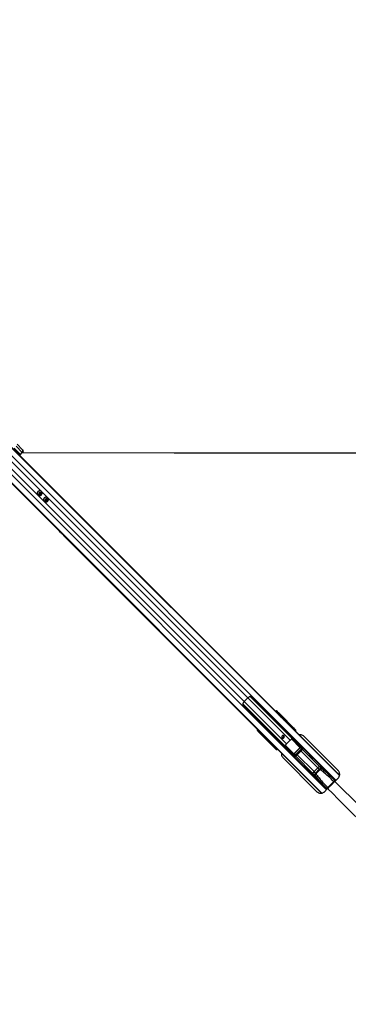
# Model space of a CAD drawing. Header units: millimetres. Extents: x 20 to 22981, y 40 to 19992.
# Tile 95 of 143: x 7015 to 8251, y 12463 to 16167. Entities that reach past the tile are written whole.
import ezdxf

# ---------------------------------------------------------------- set-up
doc = ezdxf.new("R2010")
doc.units = ezdxf.units.MM
doc.header["$LTSCALE"] = 2
doc.layers.add('COMPONENT_GEOMETRY', color=7, linetype='Continuous')
doc.styles.add('SLDTEXTSTYLE0', font='TXT', dxfattribs={"width": 0.75})
doc.dimstyles.new('SLDDIMSTYLE0', dxfattribs={"dimtxt": 100, "dimasz": 6.604, "dimexe": 0, "dimexo": 0.0625, "dimgap": 25, "dimtad": 0, "dimtih": 1, "dimtoh": 1, "dimdec": 0, "dimrnd": 1e-09, "dimzin": 12, "dimdsep": 46, "dimtxsty": 'SLDTEXTSTYLE0', "dimsah": 1, "dimcen": 0.09, "dimadec": 0, "dimazin": 3, "dimtfac": 1, "dimtdec": 0, "dimtofl": 0, "dimtmove": 0, "dimatfit": 3, "dimfxl": 1, "dimfrac": 2, "dimtolj": 1, "dimtzin": 12, "dimarcsym": 0})

# ---------------------------------------------------------------- blocks, each defined once
blk = doc.blocks.new('_D_3')
at = {"layer": 'COMPONENT_GEOMETRY', "color": 7}
for p, q in [((7626.6, 16890), (7596.1, 16890)), ((7596.1, 16890), (7596.1, 16731.2)), ((7993.1, 16890), (8023.6, 16890)), ((8023.6, 16890), (8023.6, 16731.2)), ((6620.5, 11970.8), (6620.5, 16752.3)), ((6620.5, 16745.9), (6938.1, 16745.9)), ((6938.1, 11970.8), (6938.1, 16752.3)), ((6938.1, 16745.9), (7543.6, 16745.9)), ((7596.1, 16731.2), (7626.6, 16731.2)), ((8023.6, 16731.2), (7993.1, 16731.2))]:
    blk.add_line(p, q, dxfattribs=at)
for points in [[(6620.5, 16745.9), (6627.1, 16744.9), (6627.1, 16746.9)], [(6938.1, 16745.9), (6931.5, 16746.9), (6931.5, 16744.9)]]:
    blk.add_solid(points, dxfattribs=at)
at = {"layer": 'COMPONENT_GEOMETRY', "color": 7, "char_height": 100, "attachment_point": 1, "style": 'SLDTEXTSTYLE0'}
for s, insert in [('6.25in', (7626.6, 16860.1)), ('159mm', (7574, 16710.5))]:
    blk.add_mtext(s, dxfattribs=dict(at, insert=insert))

msp = doc.modelspace()

# ---------------------------------------------------------------- linework, layer by layer
at = {"color": 8, "linetype": 'Continuous', "lineweight": 25}
for p, q in [((6940.81, 14569.9), (8204.65, 13306.06)), ((6955.58, 14585.67), (8217.74, 13323.51)), ((6889.26, 14519.35), (8151.15, 13257.46)), ((6905.03, 14534.12), (8168.87, 13270.28)), ((7026.36, 14536.96), (7024.57, 14538.75)), ((6967.37, 14493.63), (7859.47, 13601.53)), ((6981.3, 14507.56), (7873.4, 13615.46)), ((7854.29, 13593.55), (8012.17, 13435.67)), ((7859.47, 13601.53), (8018.69, 13442.31)), ((7873.4, 13615.46), (8032.62, 13456.24)), ((7881.38, 13620.64), (8039.26, 13462.76)), ((7983.67, 13559.14), (7984.79, 13560.15)), ((7987.04, 13558.67), (7985.51, 13557.3)), ((8005.59, 13536.67), (8217.95, 13324.31)), ((7914.78, 13490.14), (7915.79, 13491.26)), ((7917.63, 13489.42), (7916.27, 13487.89)), ((8031.16, 13511.65), (8032.48, 13513.23)), ((8032.74, 13513.09), (8031.37, 13511.44)), ((8038.75, 13504.06), (8039.26, 13504.57)), ((8040.16, 13503.67), (8039.65, 13503.16)), ((8040.71, 13502.11), (8041.22, 13502.62)), ((8041.68, 13502.15), (8041.22, 13502.62)), ((8041.39, 13501.42), (8042.52, 13502.78)), ((8042.79, 13502.63), (8041.6, 13501.21)), ((8042.73, 13502.97), (8042.2, 13503.51)), ((8048.84, 13494.34), (8049.31, 13493.88)), ((8049.12, 13494.62), (8049.59, 13494.16)), ((8049.2, 13493.61), (8049.22, 13493.63)), ((7937.07, 13470.53), (8150.32, 13257.28)), ((8069.19, 13429.11), (8037.12, 13461.18)), ((8037.52, 13461.48), (8069.43, 13429.57)), ((8039.15, 13462.51), (8040.21, 13461.65)), ((7961.7, 13442.45), (7963.28, 13443.77)), ((7963.49, 13443.56), (7961.84, 13442.19)), ((7970.36, 13435.67), (7970.87, 13436.18)), ((7970.99, 13432.92), (7970.91, 13432.99)), ((7971.77, 13435.28), (7971.26, 13434.77)), ((7971.43, 13432.73), (7971.96, 13432.2)), ((7972.15, 13432.41), (7973.51, 13433.54)), ((7973.72, 13433.33), (7972.3, 13432.14)), ((7972.31, 13433.71), (7972.82, 13434.22)), ((7972.78, 13433.25), (7972.31, 13433.71)), ((7978.99, 13425.02), (7978.91, 13425.09)), ((7980.77, 13425.34), (7980.31, 13425.81)), ((7981.05, 13425.62), (7980.59, 13426.09)), ((7981.31, 13425.71), (7981.32, 13425.73)), ((8011.86, 13432.11), (8013.17, 13431.12)), ((8045.36, 13405.5), (8013.48, 13437.38)), ((8013.81, 13437.75), (8045.82, 13405.74)), ((8073.46, 13415.86), (8136.47, 13352.85)), ((8079.06, 13421.46), (8077.18, 13423.34)), ((8078.99, 13421.39), (8143.66, 13356.72)), ((8053.47, 13395.87), (8051.59, 13397.75)), ((8053.54, 13395.94), (8118.21, 13331.27)), ((8059.07, 13401.47), (8122.08, 13338.46)), ((8202.56, 13304.21), (8193.7, 13313.07)), ((8197.94, 13299.33), (8196.5, 13300.78)), ((8161.86, 13281.23), (8170.83, 13272.25)), ((8175.6, 13276.99), (8174.15, 13278.43))]:
    msp.add_line(p, q, dxfattribs=at)
at = {"color": 7, "linetype": 'Continuous', "lineweight": 25}
for p, q in [((6951.21, 14591.61), (7978, 13564.81)), ((6953.62, 14588.64), (7993.24, 13549.02)), ((7024.57, 14538.75), (7001.31, 14562.01)), ((7005.03, 14569.6), (7024.57, 14550.06)), ((6883.32, 14523.73), (7162.14, 14244.91)), ((6886.29, 14521.31), (7930.77, 13476.83)), ((6994.24, 14554.94), (7017.5, 14531.68)), ((7017.5, 14531.68), (7024.57, 14538.75)), ((7024.57, 14550.06), (7026.36, 14548.28)), ((7026.32, 14536.92), (7026.36, 14536.96)), ((7082.81, 14378.68), (7083, 14378.5)), ((7087.64, 14384.84), (7090.09, 14387.29)), ((7088.41, 14381.62), (7087.64, 14384.84)), ((7089.27, 14381.99), (7088.27, 14382.23)), ((7091.63, 14380.85), (7088.41, 14381.62)), ((7090.88, 14381.6), (7089.27, 14381.99)), ((7090.09, 14387.29), (7093.31, 14386.52)), ((7092.1, 14382.83), (7090.88, 14381.6)), ((7090.88, 14381.6), (7091.63, 14380.85)), ((7094.08, 14383.3), (7091.63, 14380.85)), ((7093.33, 14384.05), (7092.1, 14382.83)), ((7092.7, 14386.66), (7092.94, 14385.66)), ((7092.94, 14385.66), (7093.33, 14384.05)), ((7093.31, 14386.52), (7094.08, 14383.3)), ((7093.33, 14384.05), (7094.08, 14383.3)), ((7096.43, 14391.93), (7096.25, 14392.12)), ((7106.74, 14354.76), (7106.92, 14354.57)), ((7111.57, 14360.91), (7114.02, 14363.36)), ((7112.34, 14357.7), (7111.57, 14360.91)), ((7113.19, 14358.06), (7112.19, 14358.3)), ((7115.55, 14356.93), (7112.34, 14357.7)), ((7114.8, 14357.68), (7113.19, 14358.06)), ((7114.02, 14363.36), (7117.23, 14362.59)), ((7116.03, 14358.9), (7114.8, 14357.68)), ((7114.8, 14357.68), (7115.55, 14356.93)), ((7118, 14359.38), (7115.55, 14356.93)), ((7117.25, 14360.13), (7116.03, 14358.9)), ((7116.63, 14362.74), (7116.87, 14361.74)), ((7116.87, 14361.74), (7117.25, 14360.13)), ((7117.23, 14362.59), (7118, 14359.38)), ((7117.25, 14360.13), (7118, 14359.38)), ((7120.36, 14368.01), (7120.17, 14368.19)), ((7162.14, 14244.91), (7167.8, 14239.24)), ((7167.8, 14239.24), (7174.5, 14232.55)), ((7174.5, 14232.55), (7183.64, 14223.41)), ((7183.64, 14223.41), (7915.04, 13492)), ((7873.4, 13615.46), (7859.47, 13601.53)), ((8203.37, 13304.79), (7890.22, 13617.95)), ((7856.98, 13584.71), (8170.14, 13271.56)), ((7978, 13564.81), (7982.31, 13560.5)), ((7980.93, 13566.52), (7983.61, 13563.86)), ((7983.4, 13564.66), (7980.93, 13566.52)), ((7982.31, 13560.5), (7989.82, 13552.99)), ((7984.79, 13560.15), (7983.55, 13561.09)), ((7983.61, 13563.86), (7984.85, 13562.92)), ((8032.48, 13513.23), (7987.04, 13558.67)), ((7988.68, 13559.36), (8051.05, 13496.99)), ((7989.14, 13559.33), (8052.8, 13495.67)), ((7989.82, 13552.99), (7994.99, 13547.82)), ((7993.24, 13549.02), (8004.83, 13536.58)), ((7993.24, 13549.02), (7997.55, 13544.71)), ((7994.99, 13547.82), (8001.02, 13541.8)), ((7997.55, 13544.71), (8004.42, 13537.33)), ((7997.55, 13544.71), (8003.44, 13538.82)), ((8001.02, 13541.8), (8003.17, 13539.64)), ((8003.17, 13539.64), (8218.07, 13324.75)), ((8004.42, 13537.33), (8003.44, 13538.82)), ((8003.44, 13538.82), (8005.59, 13536.67)), ((8006.85, 13534.77), (8005.59, 13536.67)), ((7911.07, 13491.32), (7908.41, 13494)), ((7910.27, 13491.53), (7908.41, 13494)), ((7912.01, 13490.08), (7911.07, 13491.32)), ((7913.85, 13491.38), (7914.78, 13490.14)), ((7915.04, 13492), (7919.34, 13487.71)), ((7977.94, 13423.88), (7915.57, 13486.25)), ((7915.6, 13485.79), (7979.26, 13422.13)), ((7916.27, 13487.89), (7961.7, 13442.45)), ((7919.34, 13487.71), (7931.94, 13475.1)), ((8039.49, 13505.05), (8032.78, 13513.14)), ((8034.17, 13513.17), (8040.86, 13505.09)), ((8041.94, 13504.02), (8037.15, 13510.03)), ((8037.24, 13509.92), (8037.15, 13510.03)), ((8042, 13503.94), (8037.24, 13509.92)), ((8040.16, 13503.67), (8039.26, 13504.57)), ((8041.22, 13502.62), (8040.16, 13503.67)), ((8040.86, 13505.09), (8041.94, 13504.02)), ((8041.17, 13501.64), (8041.68, 13502.15)), ((8042, 13503.94), (8041.94, 13504.02)), ((8047.48, 13496.97), (8042.79, 13502.63)), ((8044.27, 13502.53), (8048.85, 13497.02)), ((8049.84, 13496.02), (8046.63, 13500.06)), ((8049.91, 13495.95), (8046.7, 13499.98)), ((8046.97, 13496.21), (8047.25, 13496.49)), ((8046.97, 13496.21), (8047.87, 13495.32)), ((8047.25, 13496.49), (8048.15, 13495.6)), ((8048.15, 13495.6), (8047.87, 13495.32)), ((8047.87, 13495.32), (8048.84, 13494.34)), ((8049.12, 13494.62), (8048.15, 13495.6)), ((8048.84, 13494.34), (8049.12, 13494.62)), ((8048.85, 13497.02), (8049.84, 13496.02)), ((8049.31, 13493.88), (8049.59, 13494.16)), ((8049.84, 13496.02), (8049.91, 13495.95)), ((8051.05, 13496.99), (8052.8, 13495.67)), ((7935.63, 13472.31), (7930.77, 13476.83)), ((7930.77, 13476.83), (7937.07, 13470.53)), ((7931.94, 13475.1), (7934.1, 13472.95)), ((7934.1, 13472.95), (8149.86, 13257.19)), ((7937.07, 13470.53), (7937.45, 13470.28)), ((8032.62, 13456.24), (8018.69, 13442.31)), ((8074.25, 13425.55), (8039.76, 13460.04)), ((8040.24, 13460.97), (8074.73, 13426.48)), ((8076.93, 13426.49), (8042.23, 13461.11)), ((8044.82, 13461.35), (8078.79, 13427.46)), ((8046.78, 13461.24), (8046.51, 13460.97)), ((8060.19, 13447.31), (8074.29, 13433.25)), ((8212.78, 13342.48), (8084.54, 13470.72)), ((7969.84, 13434.07), (7961.77, 13440.77)), ((7961.79, 13442.15), (7969.88, 13435.44)), ((7964.9, 13437.78), (7970.91, 13432.99)), ((7964.9, 13437.78), (7965.03, 13437.69)), ((7965.02, 13437.68), (7970.99, 13432.93)), ((7970.91, 13432.99), (7969.84, 13434.07)), ((7970.36, 13435.67), (7971.26, 13434.77)), ((7971.26, 13434.77), (7972.31, 13433.71)), ((7972.3, 13432.14), (7977.96, 13427.45)), ((7977.91, 13426.08), (7972.4, 13430.66)), ((7972.78, 13433.25), (7973.29, 13433.76)), ((7974.87, 13428.3), (7978.91, 13425.09)), ((7974.95, 13428.23), (7978.98, 13425.02)), ((7978.91, 13425.09), (7977.91, 13426.08)), ((7979.26, 13422.13), (7977.94, 13423.88)), ((7978.44, 13427.68), (7978.72, 13427.96)), ((7979.33, 13426.78), (7978.44, 13427.68)), ((7979.61, 13427.06), (7978.72, 13427.96)), ((7979.61, 13427.06), (7979.33, 13426.78)), ((7979.33, 13426.78), (7980.31, 13425.81)), ((7980.59, 13426.09), (7979.61, 13427.06)), ((7980.31, 13425.81), (7980.59, 13426.09)), ((7980.77, 13425.34), (7981.05, 13425.62)), ((7981.05, 13425.62), (7981.23, 13425.82)), ((8013.09, 13432.47), (8013.28, 13434.72)), ((8047.47, 13396.15), (8013.58, 13430.11)), ((8013.96, 13428.42), (8013.69, 13428.15)), ((8013.82, 13432.7), (8048.44, 13398)), ((8048.45, 13400.2), (8013.96, 13434.69)), ((8014.89, 13435.17), (8049.38, 13400.68)), ((8027.62, 13414.74), (8041.68, 13400.64)), ((8046.6, 13405.65), (8069.28, 13428.33)), ((8069.49, 13428.12), (8046.81, 13405.44)), ((8051.12, 13400.27), (8074.66, 13423.81)), ((8075.08, 13423.39), (8051.54, 13399.85)), ((8051.59, 13397.75), (8077.18, 13423.34)), ((8053.47, 13395.87), (8079.06, 13421.46)), ((8069.28, 13428.33), (8069.49, 13428.12)), ((8069.43, 13429.57), (8074.25, 13425.55)), ((8074.66, 13423.81), (8069.49, 13428.12)), ((8078.79, 13427.46), (8074.29, 13433.25)), ((8074.66, 13423.81), (8075.08, 13423.39)), ((8079.2, 13427), (8074.74, 13432.73)), ((8106.5, 13400.95), (8074.8, 13432.66)), ((8004.91, 13391.09), (8133.15, 13262.85)), ((8041.68, 13400.64), (8047.47, 13396.15)), ((8042.2, 13400.19), (8047.93, 13395.73)), ((8042.27, 13400.13), (8073.98, 13368.42)), ((8049.38, 13400.68), (8045.36, 13405.5)), ((8046.6, 13405.65), (8046.81, 13405.44)), ((8046.81, 13405.44), (8051.12, 13400.27)), ((8051.12, 13400.27), (8051.54, 13399.85)), ((8159.7, 13347.76), (8120.95, 13386.5)), ((8088.43, 13353.97), (8127.17, 13315.23)), ((8122.08, 13338.46), (8136.47, 13352.85)), ((8127.55, 13332.99), (8122.08, 13338.46)), ((8127.55, 13332.99), (8141.94, 13347.38)), ((8144.19, 13345.12), (8129.81, 13330.74)), ((8141.94, 13347.38), (8136.47, 13352.85)), ((8141.94, 13347.38), (8144.19, 13345.12)), ((8150.87, 13349.51), (8143.66, 13356.72)), ((8145.77, 13356.09), (8158.54, 13343.32)), ((8199.39, 13306.37), (8155.47, 13350.29)), ((8125.42, 13324.06), (8118.21, 13331.27)), ((8118.84, 13329.16), (8131.61, 13316.39)), ((8168.56, 13275.54), (8124.64, 13319.46)), ((8127.55, 13332.99), (8129.81, 13330.74)), ((8174.15, 13278.43), (8196.5, 13300.78)), ((8193.7, 13313.07), (8193.18, 13312.58)), ((8195.83, 13301.45), (8196.5, 13300.78)), ((8196.5, 13300.78), (8196.5, 13300.78)), ((8200.06, 13305.7), (8199.39, 13306.37)), ((8202.19, 13303.57), (8200.06, 13305.7)), ((8200.34, 13301.75), (8212.78, 13314.2)), ((8161.44, 13262.85), (8173.18, 13274.59)), ((8162.35, 13281.75), (8161.86, 13281.23)), ((8169.23, 13274.87), (8168.56, 13275.54)), ((8171.36, 13272.74), (8169.23, 13274.87)), ((8173.48, 13279.1), (8174.15, 13278.43)), ((8174.15, 13278.43), (8174.15, 13278.43))]:
    msp.add_line(p, q, dxfattribs=at)
at = {"color": 7, "linetype": 'Continuous', "lineweight": 25, "flags": 128}
for points in [[(9506.66, 14536.84), (8866.06, 14536.84), (8225.47, 14536.86), (7596.1, 14536.89), (7022.75, 14536.92)], [(7083.4, 14391.53), (7081.82, 14389.48), (7080.83, 14387.12), (7080.5, 14384.61), (7080.85, 14382.15), (7081.85, 14379.92), (7083.44, 14378.08), (7085.5, 14376.77), (7087.87, 14376.09), (7090.37, 14376.08), (7092.83, 14376.75), (7095.06, 14378.05), (7096.89, 14379.87), (7098.18, 14382.1), (7098.85, 14384.56), (7098.84, 14387.06), (7098.16, 14389.43), (7096.85, 14391.49), (7095.01, 14393.08), (7092.78, 14394.08), (7090.32, 14394.43), (7087.81, 14394.1), (7085.45, 14393.11), (7083.4, 14391.53)], [(7087.7, 14387.23), (7086.66, 14385.7), (7086.25, 14383.93), (7086.55, 14382.17), (7087.5, 14380.71), (7088.97, 14379.76), (7090.72, 14379.46), (7092.49, 14379.87), (7094.02, 14380.91), (7095.06, 14382.44), (7095.47, 14384.21), (7095.17, 14385.96), (7094.22, 14387.43), (7092.76, 14388.38), (7091, 14388.68), (7089.23, 14388.27), (7087.7, 14387.23)], [(7107.33, 14367.6), (7105.75, 14365.56), (7104.76, 14363.19), (7104.42, 14360.69), (7104.77, 14358.23), (7105.78, 14356), (7107.37, 14354.16), (7109.43, 14352.85), (7111.79, 14352.16), (7114.3, 14352.15), (7116.76, 14352.82), (7118.98, 14354.12), (7120.81, 14355.95), (7122.11, 14358.17), (7122.78, 14360.63), (7122.77, 14363.14), (7122.08, 14365.5), (7120.77, 14367.56), (7118.93, 14369.15), (7116.7, 14370.16), (7114.24, 14370.51), (7111.74, 14370.17), (7109.37, 14369.18), (7107.33, 14367.6)], [(7111.63, 14363.3), (7110.58, 14361.78), (7110.18, 14360), (7110.47, 14358.25), (7111.43, 14356.79), (7112.89, 14355.83), (7114.64, 14355.54), (7116.42, 14355.94), (7117.94, 14356.99), (7118.99, 14358.51), (7119.39, 14360.29), (7119.1, 14362.04), (7118.14, 14363.5), (7116.68, 14364.46), (7114.93, 14364.75), (7113.15, 14364.35), (7111.63, 14363.3)], [(8009.25, 13472.75), (8007.71, 13473.75), (8005.87, 13474.06), (8004, 13473.63), (8002.4, 13472.53), (8001.3, 13470.93), (8000.87, 13469.06), (8001.18, 13467.22), (8002.18, 13465.68), (8003.72, 13464.67), (8005.57, 13464.36), (8007.44, 13464.79), (8009.04, 13465.89), (8010.14, 13467.49), (8010.57, 13469.36), (8010.26, 13471.21), (8009.25, 13472.75)], [(8120.95, 13386.5), (8120.95, 13386.5), (8119.24, 13388.16), (8116.64, 13390.62), (8113.59, 13393.53), (8112.04, 13395.04), (8110.57, 13396.49), (8109.23, 13397.85), (8108.06, 13399.06), (8106.43, 13400.83), (8105.89, 13401.51), (8106.5, 13400.95), (8106.5, 13400.95)], [(8081.37, 13361.37), (8081.34, 13361.4), (8078.29, 13364.31), (8075.69, 13366.77), (8073.97, 13368.43), (8073.42, 13369.04), (8074.1, 13368.5), (8075.87, 13366.87), (8077.08, 13365.7), (8078.44, 13364.35), (8079.9, 13362.88), (8081.41, 13361.33), (8084.32, 13358.28), (8086.78, 13355.68), (8088.43, 13353.97), (8088.43, 13353.97)]]:
    msp.add_lwpolyline(points, dxfattribs=at)
at = {"color": 7, "linetype": 'Continuous', "lineweight": 25}
for centre, radius, start, end in [((7016.09, 14533.09), 2, 225, 315), ((7018.92, 14544.4), 8, 315, 45), ((7020.7, 14542.62), 8, 315, 45), ((7089.53, 14384.99), 9.22, 133.20212, 223.24693), ((7089.94, 14385.4), 9.22, 46.75307, 136.79788), ((7089.89, 14384.62), 2.7, 231.23786, 256.69593), ((7089.93, 14384.95), 3.04, 257.4059, 315.62264), ((7089.98, 14385), 3.04, 314.37736, 12.5941), ((7090.31, 14385.04), 2.7, 13.30407, 38.76214), ((7113.45, 14361.07), 9.22, 133.20212, 223.24693), ((7113.86, 14361.48), 9.22, 46.75307, 136.79788), ((7113.81, 14360.69), 2.7, 231.23786, 256.69593), ((7113.85, 14361.03), 3.04, 257.4059, 315.62264), ((7113.9, 14361.08), 3.04, 314.37736, 12.5941), ((7114.24, 14361.12), 2.7, 13.30407, 38.76214), ((7890.88, 13570.04), 44.48, 134.91701, 142.2174), ((7904.9, 13584.05), 44.48, 127.7826, 135.08299), ((7982.16, 13562.5), 1.98, 314.46278, 43.28196), ((7983.41, 13561.56), 1.98, 314.46278, 43.28196), ((7988.47, 13557.59), 1.79, 83.28389, 142.93745), ((7987.59, 13528.39), 18.97, 33.36609, 44.95795), ((7989.75, 13526.23), 18.97, 33.36609, 44.95795), ((7912.43, 13492.77), 1.98, 226.71804, 315.53722), ((7913.37, 13491.52), 1.98, 226.71804, 315.53722), ((7917.34, 13486.46), 1.79, 127.06255, 186.71611), ((8033.02, 13513.92), 0.878, 231.75739, 251.60224), ((8032.99, 13513.9), 0.796, 232.78764, 255.04984), ((8034.25, 13513.3), 0.161, 238.83961, 294.83918), ((8037.23, 13510.18), 0.178, 241.13554, 299.17095), ((8040.2, 13504.37), 0.98, 47.39254, 136.15841), ((8043.06, 13503.46), 0.878, 231.75739, 251.60224), ((8043.8, 13503.78), 1.34, 217.07771, 229.02906), ((8044.37, 13502.73), 0.222, 245.96385, 306.54975), ((8046.72, 13500.28), 0.237, 247.3806, 308.39441), ((8048.19, 13496.29), 0.98, 47.39254, 136.15841), ((7945.34, 13488.52), 18.96, 225.04062, 236.5012), ((7947.51, 13486.37), 18.97, 225.04205, 236.63391), ((8004.43, 13470.2), 3.27, 170.87202, 318.67567), ((8004.34, 13470.59), 5.05, 237.85467, 32.14533), ((8004.7, 13470.48), 3.27, 311.86542, 98.5869), ((7990.86, 13498.05), 59.1, 314.96371, 320.45217), ((8040.54, 13460.69), 1.01, 108.69471, 219.84659), ((8040.86, 13460.06), 1.1, 124.00776, 180.96676), ((8042.16, 13461.4), 1.96, 172.73075, 192.6305), ((8043.7, 13461.05), 1.48, 147.53565, 177.54384), ((8043.51, 13461.23), 0.618, 26.59048, 60.31331), ((7961.03, 13441.94), 0.796, 14.95016, 37.21236), ((7961.01, 13441.91), 0.878, 18.39776, 38.24261), ((7961.63, 13440.68), 0.161, 335.16082, 31.16039), ((7964.75, 13437.7), 0.178, 330.82905, 28.86446), ((7970.56, 13434.73), 0.98, 133.84159, 222.60746), ((7971.15, 13431.13), 1.34, 40.97094, 52.92229), ((7971.47, 13431.87), 0.878, 18.39776, 38.24261), ((7972.2, 13430.57), 0.222, 323.45025, 24.03615), ((7974.65, 13428.21), 0.237, 321.60559, 22.6194), ((7978.64, 13426.75), 0.98, 133.84159, 222.60746), ((8013.88, 13431.23), 1.48, 92.45616, 122.46435), ((8013.7, 13431.42), 0.618, 209.68669, 243.40952), ((8014.24, 13434.39), 1.01, 50.15341, 161.30529), ((8013.53, 13432.77), 1.96, 77.3695, 97.26925), ((8014.87, 13434.07), 1.1, 89.03324, 145.99224), ((7976.88, 13484.07), 59.1, 309.54783, 315.03629), ((8068.88, 13429.56), 0.549, 304.00776, 0.96676), ((8075.35, 13425.57), 1.1, 124.00776, 180.96676), ((8078.75, 13425.27), 2.2, 89.13131, 146.03914), ((8045.37, 13406.05), 0.549, 269.03324, 325.99224), ((8049.66, 13396.18), 2.2, 123.96086, 180.86869), ((8049.36, 13399.58), 1.1, 89.03324, 145.99224), ((8128.28, 13330.49), 10.1, 127.87112, 175.57307), ((8144.44, 13346.65), 10.1, 94.42693, 142.12888), ((8135.65, 13323.77), 33.92, 30.07324, 76.32657), ((8132.2, 13314.56), 43.69, 71.90632, 74.78828), ((8138.58, 13333.06), 24.13, 45.55841, 72.65993), ((8136.83, 13354.55), 14.92, 316.92929, 340.28231), ((8145.02, 13348.18), 14.36, 315.91477, 340.24584), ((8151.16, 13339.28), 33.92, 193.67343, 239.92676), ((8160.37, 13342.73), 43.69, 195.21172, 198.09368), ((8141.87, 13336.35), 24.13, 197.34007, 224.44159), ((8120.38, 13338.1), 14.92, 289.71769, 313.07071), ((8126.75, 13329.91), 14.36, 289.75416, 314.08523), ((8194.39, 13312.36), 1, 45, 134), ((8189.72, 13309.62), 10.21, 306.77, 341.38786), ((8190.38, 13308.96), 10.21, 306.77, 341.38786), ((8162.57, 13280.54), 1, 136, 225), ((8165.31, 13285.21), 10.21, 288.61214, 323.23), ((8165.97, 13284.55), 10.21, 288.61214, 323.23)]:
    msp.add_arc(centre, radius, start, end, dxfattribs=at)
at = {"color": 8, "linetype": 'Continuous', "lineweight": 25}
for centre, radius, start, end in [((8040.94, 13485.3), 11.74, 41.25076, 45.15531), ((8050.83, 13495.32), 1.68, 82.6449, 139.88631), ((7979.61, 13424.1), 1.68, 130.11369, 187.3551), ((7989.63, 13433.99), 11.74, 224.84469, 228.74924)]:
    msp.add_arc(centre, radius, start, end, dxfattribs=at)
at = {"color": 7, "linetype": 'Continuous', "lineweight": 25}
for centre, major_axis, ratio, start_param, end_param in [((7976.76, 13562.22), (4.24, 4.24), 0.3295798, 0.0460032, 1.1020644), ((7864.87, 13451.67), (-222.39, 222.39), 0.5087356, 4.6425758, 4.712389), ((7869.17, 13447.37), (-222.39, 222.39), 0.5087356, 4.6425758, 4.712389), ((7987.41, 13560.66), (4.33, -4.18), 0.0438581, 1.2020967, 2.7976428), ((7986.13, 13558.81), (1.57, -1.28), 0.2462972, 1.1660183, 2.7615644), ((7987.52, 13560.25), (2.88, -2.79), 0.0438581, 1.2020967, 2.7976428), ((8005.23, 13536.38), (-1.68, 1.76), 0.0656844, 1.3963176, 3.4917197), ((7912.71, 13498.17), (4.24, 4.24), 0.3295798, 2.0395283, 3.0955894), ((7914.27, 13487.52), (-4.18, 4.33), 0.0438581, 0.3439498, 1.939496), ((7914.68, 13487.41), (-2.79, 2.88), 0.0438581, 0.3439498, 1.939496), ((7916.12, 13488.8), (-1.28, 1.57), 0.2462972, 0.3800283, 1.9755744), ((8028.18, 13605.14), (-221.5, 221.5), 0.5107684, 1.5707963, 1.6406095), ((8032.47, 13600.85), (-221.5, 221.5), 0.5107684, 1.5707963, 1.6398026), ((8031.22, 13513.99), (1.41, 1.41), 0.7241758, 4.8869219, 4.9129515), ((8031.55, 13513.66), (1.77, 1.77), 0.5087004, 4.8869219, 4.9129515), ((8092.32, 13452.19), (-70.97, 74.51), 0.0008516, 0.6113881, 0.681222), ((8092.68, 13452.54), (-71.32, 74.15), 0.0006481, 0.6130958, 0.6829297), ((8039.13, 13504.7), (0.354, 0.354), 0.3743577, 4.712389, 6.2482787), ((8039.79, 13504.05), (1.06, 1.06), 0.3524771, 4.712389, 6.2482787), ((8040.86, 13502.97), (1.06, 1.06), 0.3305965, 4.712389, 6.2482787), ((8043.84, 13501.39), (-1.06, 1.62), 0.7727027, 0.0352335, 0.2292342), ((8043.78, 13501.57), (-0.83, 1.22), 0.6768411, 0.031853, 0.2258537), ((8092.32, 13452.19), (-70.97, 74.51), 0.0008516, 0.8281158, 0.8722649), ((8092.68, 13452.54), (-71.32, 74.15), 0.0006481, 0.8298235, 0.8739726), ((8047.12, 13496.63), (0.354, 0.354), 0.3743577, 4.712389, 6.2482787), ((8047.78, 13495.97), (1.06, 1.06), 0.3524771, 4.712389, 6.2482787), ((8048.77, 13494.97), (1.06, 1.06), 0.3305965, 4.712389, 6.2482787), ((8048.15, 13494.21), (3.27, 2.34), 0.932843, 4.8660535, 6.4380058), ((8049.78, 13492.98), (3.69, 1.73), 0.9084912, 5.0290275, 6.6009798), ((7935.83, 13471.9), (1.76, -1.68), 0.0656844, 5.9330583, 8.0305561), ((7979.54, 13508.15), (84.02, -68.6), 0.0107882, 0.7805081, 0.8197113), ((8043.17, 13453.68), (-5.76, 5.76), 0.8205601, 5.5267292, 5.8030992), ((8079.52, 13430.6), (192.03, -191.31), 0.0067039, 4.5402138, 4.6182287), ((7960.94, 13443.71), (1.41, 1.41), 0.7241758, 4.5118264, 4.5378561), ((8022.74, 13382.61), (74.51, -70.97), 0.0008516, 2.4603707, 2.5302045), ((8022.39, 13382.26), (74.15, -71.32), 0.0006481, 2.458663, 2.5284968), ((7961.27, 13443.38), (1.77, 1.77), 0.5087004, 4.5118264, 4.5378561), ((7970.89, 13435.14), (1.06, 1.06), 0.3524771, 3.1764992, 4.712389), ((7970.23, 13435.8), (0.354, 0.354), 0.3743577, 3.1764992, 4.712389), ((7971.96, 13434.07), (1.06, 1.06), 0.3305965, 3.1764992, 4.712389), ((7973.54, 13431.09), (1.62, -1.06), 0.7727027, 2.9123584, 3.1063592), ((7973.36, 13431.15), (1.22, -0.83), 0.6768411, 2.9157389, 3.1097396), ((8022.39, 13382.26), (74.15, -71.32), 0.0006481, 2.2676201, 2.3117691), ((8022.74, 13382.61), (74.51, -70.97), 0.0008516, 2.2693278, 2.3134769), ((7978.96, 13427.15), (1.06, 1.06), 0.3524771, 3.1764992, 4.712389), ((7980.72, 13426.78), (2.34, 3.27), 0.932843, 2.9867722, 4.5587245), ((7978.31, 13427.81), (0.354, 0.354), 0.3743577, 3.1764992, 4.712389), ((7979.96, 13426.16), (1.06, 1.06), 0.3305965, 3.1764992, 4.712389), ((7981.95, 13425.15), (1.73, 3.69), 0.9084912, 2.8237982, 4.3957505), ((8044.33, 13395.41), (-191.31, 192.03), 0.0067039, 4.8065492, 4.8845862), ((7966.78, 13495.39), (-68.6, 84.02), 0.0107882, 2.3218814, 2.3610846), ((8021.25, 13431.76), (-5.76, 5.76), 0.8205601, 0.4800861, 0.7564561), ((8068.82, 13428.77), (0.472, -0.414), 0.7960113, 6.2316645, 7.7727784), ((8068.7, 13428.88), (0.811, -0.731), 0.9160627, 6.2417268, 7.7828408), ((8073.5, 13424.89), (1.2, -1.04), 0.6306565, 6.2304961, 7.7716101), ((8071.55, 13430.32), (-3.02, 3.58), 0.8534878, 4.6655123, 4.8124468), ((8073.27, 13425.12), (1.89, -1.66), 0.7960113, 6.2316645, 7.7727784), ((8075.56, 13425.03), (-1.51, 1.79), 0.8534878, 3.213545, 4.8124468), ((8076.03, 13424.57), (-2.8, 3.2), 0.9399897, 3.200151, 4.7990528), ((8044.61, 13403.38), (3.58, -3.02), 0.8534878, 4.6123311, 4.7592657), ((8046.05, 13406.23), (-0.731, 0.811), 0.9160627, 1.6419372, 3.1830512), ((8046.16, 13406.11), (-0.414, 0.472), 0.7960113, 1.6519995, 3.1931135), ((8050.36, 13398.9), (3.2, -2.8), 0.9399897, 4.6257252, 6.224627), ((8049.9, 13399.37), (1.79, -1.51), 0.8534878, 4.6123311, 6.2112329), ((8049.81, 13401.66), (-1.66, 1.89), 0.7960113, 1.6519995, 3.1931135), ((8050.04, 13401.43), (-1.04, 1.2), 0.6306565, 1.6531679, 3.1942819), ((8146.23, 13343.09), (5.66, 5.66), 0.7578134, 0.2090536, 1.5707963), ((8146.91, 13342.41), (2.71, -2.71), 0.5211931, 1.77985, 3.1415927), ((8056, 13126.68), (303.43, -303.43), 0.5211931, 1.7566923, 1.77985), ((8055.32, 13127.36), (305, -305), 0.5324147, 1.7566923, 1.77985), ((8086.94, 13192.55), (208.93, -208.93), 0.5211931, 1.5707963, 1.7566923), ((8131.84, 13328.7), (5.66, 5.66), 0.7578134, 1.5707963, 2.932539), ((8347.57, 13419.61), (305, -305), 0.5324147, 4.5033353, 4.526493), ((8132.52, 13328.02), (2.71, -2.71), 0.5211931, 3.1415927, 4.5033353), ((8348.25, 13418.93), (303.43, -303.43), 0.5211931, 4.5033353, 4.526493), ((8282.38, 13388), (208.93, -208.93), 0.5211931, 4.526493, 4.712389), ((8281.7, 13388.67), (210.51, -210.51), 0.5374519, 4.5891084, 4.712389), ((8086.26, 13193.23), (210.51, -210.51), 0.5374519, 1.5707963, 1.6940433)]:
    msp.add_ellipse(centre, major_axis=major_axis, ratio=ratio, start_param=start_param, end_param=end_param, dxfattribs=at)
at = {"color": 8, "linetype": 'Continuous', "lineweight": 25}
for centre, major_axis, ratio, start_param, end_param in [((7979.43, 13559.55), (4.24, 4.24), 0.3295099, 0.0458673, 1.1028005), ((7980.77, 13558.22), (2.83, 2.83), 0.3295798, 0.0460032, 0.8278434), ((7915.38, 13495.5), (4.24, 4.24), 0.3295099, 2.0387921, 3.0957254), ((7916.71, 13494.16), (2.83, 2.83), 0.3295798, 2.3137493, 3.0955894), ((8046.84, 13496.34), (0.354, 0.354), 0.3743577, 4.158029, 4.712389), ((8047.9, 13494.95), (1.85, 0.86), 0.9084912, 5.0290275, 5.3492624), ((8062.17, 13440.72), (-28.45, 34.84), 0.0109144, 0.8684522, 0.9282339), ((7978.59, 13428.09), (0.354, 0.354), 0.3743577, 4.712389, 5.266749), ((7979.98, 13427.03), (0.86, 1.85), 0.9084912, 4.074793, 4.3957505), ((8034.21, 13412.76), (34.84, -28.45), 0.0109144, 2.2133587, 2.2731404), ((8086.26, 13193.23), (210.51, -210.51), 0.5374519, 1.6940433, 1.7566923), ((8281.7, 13388.67), (210.51, -210.51), 0.5374519, 4.526493, 4.5891084)]:
    msp.add_ellipse(centre, major_axis=major_axis, ratio=ratio, start_param=start_param, end_param=end_param, dxfattribs=at)
at = {"color": 7, "linetype": 'Continuous', "lineweight": 25}
for points, knots in [([(7183.64, 14223.41), (7183.69, 14223.36), (7183.74, 14223.31), (7183.8, 14223.25), (7183.83, 14223.22), (7183.92, 14223.13), (7184.13, 14222.95), (7184.07, 14223.08), (7183.28, 14224.01), (7181.72, 14225.69), (7178.96, 14228.5), (7175.12, 14232.25), (7171.13, 14236.17), (7167.5, 14239.77), (7164.74, 14242.59), (7162.36, 14245.06), (7161.09, 14246.44), (7160.44, 14247.13)], [0, 0, 0, 0, 0.0128243, 0.0160293, 0.0176317, 0.0240423, 0.0497305, 0.1190583, 0.1883106, 0.2569438, 0.3409778, 0.4760744, 0.611696, 0.7174469, 0.8271337, 0.9131092, 1, 1, 1, 1]), ([(7160.44, 14247.13), (7161.5, 14245.97), (7163.61, 14243.66), (7167.03, 14240.15), (7169.75, 14237.41), (7171.25, 14235.91), (7172.13, 14235.03), (7172.59, 14234.57), (7172.82, 14234.35)], [0, 0, 0, 0, 0.3256755, 0.6503388, 0.8229054, 0.9110502, 0.955444, 1, 1, 1, 1]), ([(7172.82, 14234.35), (7171.06, 14236.08), (7167.49, 14239.6), (7163.94, 14243.12), (7162.14, 14244.91)], [0, 0, 0, 0, 0.4939199, 1, 1, 1, 1]), ([(7167.8, 14239.24), (7169.28, 14237.77), (7171.66, 14235.39), (7173.72, 14233.33), (7174.5, 14232.55)], [0, 0, 0, 0, 0.6208846, 1, 1, 1, 1]), ([(7180.94, 14226.16), (7180.91, 14226.19), (7180.84, 14226.25), (7180.79, 14226.3), (7180.79, 14226.29), (7180.89, 14226.18), (7181.15, 14225.91), (7181.48, 14225.58), (7181.77, 14225.29), (7181.93, 14225.13), (7182.07, 14224.99), (7182.13, 14224.93), (7182.16, 14224.91)], [0, 0, 0, 0, 0.0544091, 0.1088312, 0.182979, 0.3048167, 0.5225509, 0.7536074, 0.8287429, 0.9044718, 0.9590243, 1, 1, 1, 1]), ([(7182.16, 14224.91), (7182.19, 14224.88), (7182.25, 14224.82), (7182.31, 14224.77), (7182.31, 14224.77), (7182.21, 14224.88), (7181.96, 14225.14), (7181.63, 14225.48), (7181.35, 14225.76), (7181.18, 14225.93), (7181.03, 14226.07), (7180.97, 14226.13), (7180.94, 14226.16)], [0, 0, 0, 0, 0.0540589, 0.1081366, 0.1814898, 0.3019771, 0.5184611, 0.7488201, 0.8245546, 0.9008749, 0.9552344, 1, 1, 1, 1]), ([(7855.72, 13597.29), (7855.23, 13596.46), (7854.25, 13594.82), (7853.95, 13591.77), (7854.42, 13589.02), (7855.41, 13586.78), (7856.28, 13585.46), (7856.81, 13584.9), (7856.98, 13584.71)], [0, 0, 0, 0, 0.2129283, 0.4246049, 0.6767712, 0.8300264, 0.9444848, 1, 1, 1, 1]), ([(7890.22, 13617.95), (7889.83, 13618.29), (7888.94, 13619.08), (7886.79, 13620.2), (7883.95, 13620.94), (7880.56, 13620.88), (7878.6, 13619.76), (7877.64, 13619.21)], [0, 0, 0, 0, 0.1096269, 0.2567278, 0.4997884, 0.7551779, 1, 1, 1, 1]), ([(7989.82, 13552.99), (7990.04, 13552.77), (7990.49, 13552.32), (7991.4, 13551.39), (7992.37, 13550.4), (7993.33, 13549.45), (7994.14, 13548.64), (7994.73, 13548.07), (7994.98, 13547.83), (7994.99, 13547.83), (7994.99, 13547.82)], [0, 0, 0, 0, 0.13359873, 0.2671966, 0.40081188, 0.53442106, 0.66801235, 0.8016105, 0.93522666, 1, 1, 1, 1]), ([(8032.51, 13513.27), (8032.52, 13513.29), (8032.62, 13513.41), (8032.83, 13513.58), (8033.16, 13513.7), (8033.48, 13513.69), (8033.79, 13513.58), (8034.07, 13513.39), (8034.23, 13513.24), (8034.32, 13513.16)], [0, 0, 0, 0, 0.0324038, 0.2220781, 0.3811988, 0.5433613, 0.6728153, 0.8347469, 1, 1, 1, 1]), ([(8034.17, 13513.17), (8034.11, 13513.22), (8034.01, 13513.33), (8033.85, 13513.43), (8033.72, 13513.49), (8033.63, 13513.52), (8033.48, 13513.54), (8033.29, 13513.52), (8033.04, 13513.4), (8032.87, 13513.26), (8032.8, 13513.15), (8032.78, 13513.14)], [0, 0, 0, 0, 0.1655111, 0.2835853, 0.3149316, 0.4135053, 0.4333733, 0.5928838, 0.760419, 0.9651718, 1, 1, 1, 1]), ([(8041.68, 13502.15), (8041.75, 13502.23), (8041.95, 13502.44), (8042.16, 13502.79), (8042.25, 13503.21), (8042.21, 13503.61), (8042.08, 13503.83), (8042, 13503.94)], [0, 0, 0, 0, 0.1526816, 0.4213754, 0.6263891, 0.8018835, 1, 1, 1, 1]), ([(8042.73, 13502.97), (8042.84, 13503.03), (8043.05, 13503.15), (8043.42, 13503.17), (8043.79, 13503.08), (8044.17, 13502.87), (8044.38, 13502.67), (8044.5, 13502.56)], [0, 0, 0, 0, 0.1837229, 0.3577538, 0.5459259, 0.7461896, 1, 1, 1, 1]), ([(8044.27, 13502.53), (8044.19, 13502.62), (8044.04, 13502.76), (8043.75, 13502.92), (8043.46, 13502.97), (8043.17, 13502.92), (8043.01, 13502.82), (8042.92, 13502.77)], [0, 0, 0, 0, 0.2616949, 0.4547577, 0.6342319, 0.8078503, 1, 1, 1, 1]), ([(8049.1, 13493.71), (8049.14, 13493.73), (8049.21, 13493.78), (8049.27, 13493.84), (8049.31, 13493.88)], [0, 0, 0, 0, 0.4679841, 1, 1, 1, 1]), ([(8049.59, 13494.16), (8049.66, 13494.23), (8049.86, 13494.45), (8050.06, 13494.8), (8050.16, 13495.22), (8050.12, 13495.61), (8049.98, 13495.83), (8049.91, 13495.95)], [0, 0, 0, 0, 0.1526816, 0.4213754, 0.6263891, 0.8018835, 1, 1, 1, 1]), ([(8039.26, 13462.76), (8038.53, 13462.31), (8037.52, 13461.68), (8036.67, 13460.7), (8036.43, 13460.42)], [0, 0, 0, 0, 0.720131, 1, 1, 1, 1]), ([(8047.71, 13460.46), (8047.7, 13460.46), (8047.27, 13460.89), (8046.07, 13461.9), (8044.03, 13462.95), (8041.9, 13463.33), (8040.32, 13463.21), (8039.59, 13462.9), (8039.26, 13462.76)], [0, 0, 0, 0, 0.0026713, 0.1953579, 0.507159, 0.7219581, 0.8748674, 1, 1, 1, 1]), ([(8040.21, 13461.65), (8040.62, 13461.73), (8041.36, 13461.87), (8042.11, 13461.85), (8042.46, 13461.84)], [0, 0, 0, 0, 0.544713, 1, 1, 1, 1]), ([(8044.06, 13461.5), (8043.95, 13461.49), (8043.73, 13461.45), (8043.2, 13461.35), (8042.68, 13461.23), (8042.32, 13461.14), (8042.23, 13461.11)], [0, 0, 0, 0, 0.2055736, 0.4344383, 0.8552633, 1, 1, 1, 1]), ([(8042.46, 13461.84), (8042.73, 13461.83), (8043.11, 13461.81), (8043.57, 13461.77), (8043.74, 13461.77), (8043.81, 13461.76)], [0, 0, 0, 0, 0.5927869, 0.8158087, 1, 1, 1, 1]), ([(8044.82, 13461.35), (8044.81, 13461.35), (8044.7, 13461.45), (8044.41, 13461.66), (8044.03, 13461.73), (8043.81, 13461.76)], [0, 0, 0, 0, 0.0107069, 0.4125943, 1, 1, 1, 1]), ([(8044.82, 13461.35), (8044.81, 13461.35), (8044.74, 13461.41), (8044.53, 13461.53), (8044.24, 13461.51), (8044.06, 13461.5)], [0, 0, 0, 0, 0.0107069, 0.4125955, 1, 1, 1, 1]), ([(8084.54, 13470.72), (8082.92, 13472.09), (8079.66, 13474.83), (8073.36, 13476.58), (8068.74, 13476.9), (8066.72, 13476.21), (8066.63, 13476.18)], [0, 0, 0, 0, 0.3358615, 0.6728418, 0.9857187, 1, 1, 1, 1]), ([(7961.77, 13440.61), (7961.69, 13440.7), (7961.54, 13440.85), (7961.36, 13441.12), (7961.25, 13441.42), (7961.23, 13441.74), (7961.3, 13441.98), (7961.43, 13442.22), (7961.56, 13442.33), (7961.66, 13442.42)], [0, 0, 0, 0, 0.1677551, 0.3094261, 0.4421052, 0.5973632, 0.7692312, 0.8002226, 1, 1, 1, 1]), ([(7961.79, 13442.15), (7961.71, 13442.07), (7961.53, 13441.91), (7961.4, 13441.64), (7961.39, 13441.38), (7961.43, 13441.22), (7961.49, 13441.1), (7961.54, 13441.02), (7961.64, 13440.89), (7961.7, 13440.83), (7961.77, 13440.77)], [0, 0, 0, 0, 0.2158633, 0.4289558, 0.5802581, 0.6862162, 0.7010964, 0.8134316, 0.8319841, 1, 1, 1, 1]), ([(7970.99, 13432.93), (7971.11, 13432.85), (7971.31, 13432.73), (7971.65, 13432.68), (7971.94, 13432.72), (7972.25, 13432.84), (7972.53, 13433.01), (7972.7, 13433.18), (7972.78, 13433.25)], [0, 0, 0, 0, 0.1995794, 0.3513074, 0.4943159, 0.6461802, 0.8522295, 1, 1, 1, 1]), ([(7972.37, 13430.43), (7972.29, 13430.52), (7972.12, 13430.69), (7971.9, 13431.03), (7971.76, 13431.42), (7971.77, 13431.84), (7971.89, 13432.08), (7971.96, 13432.2)], [0, 0, 0, 0, 0.1896653, 0.387972, 0.5975579, 0.804387, 1, 1, 1, 1]), ([(7972.16, 13432.01), (7972.1, 13431.92), (7972, 13431.75), (7971.97, 13431.54), (7971.98, 13431.35), (7972.01, 13431.22), (7972.09, 13431.03), (7972.21, 13430.84), (7972.34, 13430.72), (7972.4, 13430.66)], [0, 0, 0, 0, 0.204018, 0.3683635, 0.408955, 0.5625699, 0.6085277, 0.8027053, 1, 1, 1, 1]), ([(7978.98, 13425.02), (7979.1, 13424.95), (7979.3, 13424.82), (7979.64, 13424.78), (7979.94, 13424.81), (7980.24, 13424.93), (7980.52, 13425.11), (7980.7, 13425.27), (7980.77, 13425.34)], [0, 0, 0, 0, 0.1995794, 0.3513074, 0.4943159, 0.6461802, 0.8522295, 1, 1, 1, 1]), ([(8012.17, 13435.67), (8012.03, 13435.34), (8011.72, 13434.61), (8011.6, 13433.03), (8011.99, 13430.9), (8013.03, 13428.86), (8014.04, 13427.66), (8014.47, 13427.23), (8014.47, 13427.22)], [0, 0, 0, 0, 0.1251326, 0.27804186, 0.49284103, 0.80464214, 0.99732866, 1, 1, 1, 1]), ([(8014.51, 13438.5), (8013.83, 13437.86), (8012.9, 13436.97), (8012.33, 13435.95), (8012.17, 13435.67)], [0, 0, 0, 0, 0.7198695, 1, 1, 1, 1]), ([(8013.17, 13431.12), (8013.16, 13431.19), (8013.16, 13431.36), (8013.12, 13431.82), (8013.1, 13432.2), (8013.09, 13432.47)], [0, 0, 0, 0, 0.1841913, 0.40721306, 1, 1, 1, 1]), ([(8013.58, 13430.11), (8013.58, 13430.12), (8013.48, 13430.23), (8013.27, 13430.53), (8013.2, 13430.9), (8013.17, 13431.12)], [0, 0, 0, 0, 0.0107059, 0.4231481, 1, 1, 1, 1]), ([(8013.58, 13430.11), (8013.58, 13430.12), (8013.52, 13430.19), (8013.4, 13430.4), (8013.42, 13430.7), (8013.43, 13430.87)], [0, 0, 0, 0, 0.010706, 0.4231493, 1, 1, 1, 1]), ([(8013.82, 13432.7), (8013.75, 13432.43), (8013.65, 13432.06), (8013.55, 13431.56), (8013.48, 13431.2), (8013.44, 13430.98), (8013.43, 13430.87)], [0, 0, 0, 0, 0.4255346, 0.5656144, 0.7944513, 1, 1, 1, 1]), ([(7999.26, 13407.78), (7999.17, 13405.82), (7998.97, 13401.87), (8000.96, 13395.87), (8003.54, 13392.76), (8004.91, 13391.09)], [0, 0, 0, 0, 0.3140447, 0.6332645, 1, 1, 1, 1]), ([(8106.5, 13400.95), (8106.99, 13400.45), (8107.97, 13399.45), (8110.53, 13396.73), (8112.54, 13394.61), (8113.55, 13393.57), (8113.56, 13393.56)], [0, 0, 0, 0, 0.3346574, 0.6673089, 0.9968828, 1, 1, 1, 1]), ([(8212.78, 13314.2), (8213.59, 13315.1), (8215.21, 13316.9), (8217.5, 13321.04), (8218.71, 13325.65), (8218.64, 13330.41), (8217.92, 13334.1), (8216.47, 13337.65), (8214.67, 13340.47), (8213.27, 13341.96), (8212.78, 13342.48)], [0, 0, 0, 0, 0.111634, 0.2233339, 0.4451896, 0.5656417, 0.6860843, 0.8099139, 0.9336742, 1, 1, 1, 1]), ([(8173.18, 13274.59), (8175.29, 13276.7), (8179.57, 13280.99), (8186.4, 13287.81), (8193.46, 13294.87), (8198.02, 13299.43), (8200.34, 13301.75)], [0, 0, 0, 0, 0.23888, 0.4846364, 0.7381427, 1, 1, 1, 1]), ([(8133.15, 13262.85), (8134.07, 13262.04), (8135.89, 13260.4), (8140.08, 13258.09), (8144.77, 13256.9), (8149.6, 13257.01), (8153.32, 13257.79), (8156.87, 13259.3), (8159.58, 13261.09), (8160.99, 13262.43), (8161.44, 13262.85)], [0, 0, 0, 0, 0.1137423, 0.2275484, 0.4536506, 0.5755272, 0.6973834, 0.820633, 0.9438023, 1, 1, 1, 1])]:
    msp.add_open_spline(points, degree=3, knots=knots, dxfattribs=at)
at = {"color": 8, "linetype": 'Continuous', "lineweight": 25}
for points, knots in [([(8037.32, 13510.03), (8037.36, 13509.98), (8037.6, 13509.72), (8037.84, 13509.4), (8037.93, 13509.09), (8037.94, 13509.04)], [0, 0, 0, 0, 0.160783, 0.8477094, 1, 1, 1, 1]), ([(8046.87, 13500.09), (8046.91, 13500.04), (8047.15, 13499.78), (8047.4, 13499.41), (8047.5, 13499.04), (8047.52, 13498.94)], [0, 0, 0, 0, 0.1385006, 0.7576606, 1, 1, 1, 1]), ([(8043.81, 13461.76), (8043.59, 13462.06), (8043.25, 13462.5), (8042.93, 13462.93), (8042.82, 13463.07)], [0, 0, 0, 0, 0.6758429, 1, 1, 1, 1]), ([(7965.82, 13437.05), (7965.69, 13437.09), (7965.36, 13437.2), (7965.07, 13437.46), (7964.9, 13437.61)], [0, 0, 0, 0, 0.4000337, 1, 1, 1, 1]), ([(7975.97, 13427.42), (7975.77, 13427.48), (7975.36, 13427.62), (7975.01, 13427.91), (7974.84, 13428.06)], [0, 0, 0, 0, 0.4930177, 1, 1, 1, 1]), ([(8013.28, 13434.72), (8013.12, 13434.91), (8012.83, 13435.27), (8012.55, 13435.62), (8012.42, 13435.78)], [0, 0, 0, 0, 0.5543522, 1, 1, 1, 1]), ([(8200.34, 13301.75), (8301.9, 13199.9), (8505.02, 12996.2), (8774.36, 12725.69), (8941.5, 12556.6), (9007.61, 12489.71)], [0, 0, 0, 0, 0.3767289, 0.7534584, 1, 1, 1, 1]), ([(8983.75, 12468.78), (8917.35, 12534.4), (8748.75, 12701.05), (8478.73, 12969.91), (8275.03, 13173.03), (8173.18, 13274.59)], [0, 0, 0, 0, 0.2451747, 0.6225869, 1, 1, 1, 1])]:
    msp.add_open_spline(points, degree=3, knots=knots, dxfattribs=at)

# ---------------------------------------------------------------- dimensions: what is measured, and where the dimension line sits
at = {"layer": 'COMPONENT_GEOMETRY', "color": 7}
dim = msp.add_linear_dim(base=(6938.09, 16745.92), p1=(6620.49, 11968.27), p2=(6938.09, 11968.27), dimstyle='SLDDIMSTYLE0', dxfattribs=at)
dim.commit()
dim.dimension.update_dxf_attribs({"geometry": '_D_3', "text_midpoint": (7809.87, 16745.92), "dimtype": 160})

doc.saveas('drawing.dxf')
